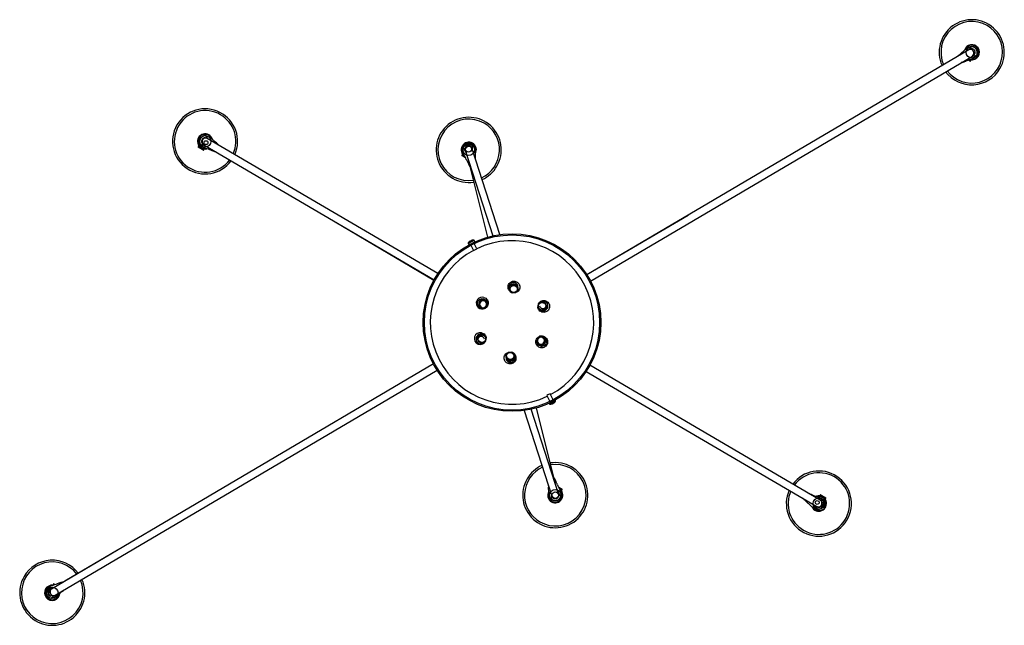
# Model space of a CAD drawing. Header units: millimetres. Extents: x 390 to 1052, y 53 to 784.
# Tile 8 of 8: x 651 to 818, y 682 to 784. Entities that reach past the tile are written whole.
import ezdxf

# ---------------------------------------------------------------- set-up
doc = ezdxf.new("R2010")
doc.units = ezdxf.units.MM

msp = doc.modelspace()

# ---------------------------------------------------------------- linework, layer by layer
at = {"color": 7, "linetype": 'Continuous', "lineweight": 25}
for p, q in [((811.79, 779.09), (747.3, 741.1)), ((811.29, 779.26), (811.75, 779.54)), ((811.98, 779.21), (811.79, 779.09)), ((813.08, 779.13), (813.06, 779.17)), ((747.9, 740.06), (812.4, 778.06)), ((809.88, 777.97), (810.02, 778.11)), ((810.67, 776.99), (810.52, 776.95)), ((812.04, 777.2), (811.74, 777.37)), ((811.87, 777.41), (812.09, 777.28)), ((812.07, 777.21), (812.1, 777.26)), ((812.76, 777.81), (812.3, 777.54)), ((812.4, 778.06), (812.59, 778.17)), ((682.04, 764.12), (682.01, 764.08)), ((683.17, 764.12), (683.11, 764.16)), ((722.11, 741.31), (683.17, 764.12)), ((683.34, 764.48), (683.81, 764.21)), ((681.66, 762.75), (681.63, 762.7)), ((682.55, 762.14), (681.63, 762.67)), ((681.68, 762.76), (682.6, 762.23)), ((682, 762.63), (681.97, 762.59)), ((682.31, 762.4), (682.33, 762.44)), ((682.79, 762.48), (682.33, 762.76)), ((682.5, 763.12), (682.57, 763.08)), ((682.57, 763.08), (721.49, 740.28)), ((682.58, 762.15), (682.61, 762.2)), ((684.62, 761.88), (684.42, 761.94)), ((685.07, 763.05), (685.17, 762.95)), ((726.45, 761.56), (726.32, 762.08)), ((726.76, 762.03), (726.77, 762)), ((726.77, 762), (731.4, 747.7)), ((727.09, 763.24), (727.04, 763.23)), ((727.91, 762.37), (727.9, 762.39)), ((732.59, 747.91), (727.91, 762.37)), ((728.26, 762.56), (728.39, 762.04)), ((726.19, 761.32), (726.16, 761.27)), ((726.78, 760.89), (726.16, 761.25)), ((726.21, 761.33), (726.71, 761.05)), ((726.53, 761.2), (726.5, 761.16)), ((728.45, 761.56), (728.41, 761.5)), ((727.48, 759.53), (727.37, 759.72)), ((727.51, 759.39), (727.48, 759.53)), ((727.48, 759.53), (727.48, 759.53)), ((727.51, 759.39), (730.5, 747.47)), ((703.56, 750.79), (721.46, 740.21)), ((764.37, 751.15), (747.28, 741.13)), ((727.43, 746.71), (727.43, 746.71)), ((727.59, 746.82), (727.6, 746.8)), ((727.73, 746.86), (727.72, 746.89)), ((727.9, 746.95), (727.9, 746.95)), ((728.37, 746.69), (728.24, 746.93)), ((727.25, 746.42), (727.37, 746.18)), ((727.37, 746.18), (727.63, 746.32)), ((727.6, 746.3), (727.6, 746.3)), ((727.7, 746.1), (728.14, 745.23)), ((728.1, 746.55), (728.37, 746.69)), ((728.13, 746.57), (728.13, 746.57)), ((728.14, 745.23), (728.68, 745.5)), ((728.68, 745.5), (728.23, 746.37)), ((734.03, 738.99), (734.05, 738.76)), ((734.2, 739.04), (734.3, 738.73)), ((734.35, 738.59), (734.37, 738.51)), ((735.51, 738.88), (735.39, 739.26)), ((735.52, 739.04), (735.49, 738.94)), ((735.67, 738.9), (735.65, 739.13)), ((730.06, 736.65), (729.77, 736.82)), ((730.09, 736.87), (729.88, 736.97)), ((729.16, 735.79), (729.45, 735.62)), ((729.19, 735.5), (729.4, 735.4)), ((739.48, 736.55), (739.29, 736.41)), ((739.6, 735.45), (739.61, 735.45)), ((740.12, 735.48), (740.41, 735.65)), ((740.22, 735.08), (740.41, 735.22)), ((729.15, 730.63), (728.86, 730.46)), ((729.06, 731.02), (728.87, 730.89)), ((729.58, 730.74), (729.51, 730.7)), ((740.09, 730.37), (739.83, 730.52)), ((740.12, 730.31), (739.83, 730.49)), ((740.01, 730.64), (739.87, 730.71)), ((729.8, 729.56), (729.99, 729.69)), ((739.19, 729.24), (739.4, 729.14)), ((739.22, 729.45), (739.51, 729.28)), ((733.61, 727.21), (733.63, 726.97)), ((733.76, 727.22), (733.89, 726.85)), ((733.76, 727.07), (733.79, 727.16)), ((734.67, 727.99), (734.74, 727.95)), ((734.93, 727.51), (734.91, 727.59)), ((735.08, 727.07), (734.98, 727.37)), ((735.24, 727.11), (735.22, 727.35)), ((721.38, 726.05), (656.88, 688.04)), ((786.71, 703.02), (747.78, 725.82)), ((657.49, 687.01), (721.98, 725.01)), ((747.16, 724.8), (786.11, 701.99)), ((740.71, 720.83), (740.54, 720.74)), ((740.54, 720.74), (741.04, 719.73)), ((741.07, 721.01), (740.71, 720.83)), ((741.58, 720), (741.07, 721.01)), ((741.72, 706.87), (738.77, 718.63)), ((740.91, 719.42), (740.97, 719.31)), ((741.47, 719.36), (741.48, 719.34)), ((741.52, 719.36), (741.51, 719.39)), ((741.64, 719.42), (741.64, 719.42)), ((741.97, 719.81), (741.91, 719.93)), ((736.69, 718.19), (741.37, 703.73)), ((742.51, 704.1), (737.88, 718.41)), ((741.72, 706.86), (741.75, 706.73)), ((741.75, 706.73), (741.75, 706.72)), ((741.75, 706.73), (741.86, 706.53)), ((742.52, 705.2), (743.11, 704.86)), ((740.97, 703.69), (740.84, 704.21)), ((741.37, 703.73), (741.38, 703.71)), ((742.52, 704.08), (742.51, 704.1)), ((743.06, 704.77), (742.6, 705.04)), ((742.75, 704.9), (742.77, 704.94)), ((742.78, 704.69), (742.91, 704.17)), ((743.09, 704.78), (743.12, 704.83)), ((786.36, 703.6), (786.82, 703.33)), ((786.7, 703.95), (786.67, 703.9)), ((787.59, 703.34), (786.68, 703.87)), ((786.73, 703.96), (787.64, 703.43)), ((786.97, 703.71), (786.94, 703.67)), ((787.28, 703.47), (787.3, 703.51)), ((742.14, 703.01), (742.19, 703.02)), ((783.84, 703.27), (783.76, 703.36)), ((785.8, 701.6), (785.34, 701.88)), ((785.85, 702.14), (785.89, 702.07)), ((785.86, 702.13), (785.99, 701.97)), ((785.88, 702.06), (785.89, 702.07)), ((786.11, 701.99), (786.17, 701.95)), ((786.78, 702.98), (786.71, 703.02)), ((787.11, 701.96), (787.14, 702.01)), ((787.62, 703.35), (787.65, 703.4)), ((668.02, 694.61), (659.09, 689.37)), ((656.34, 688.33), (656.8, 688.6)), ((657.21, 688.9), (657.18, 688.85)), ((657.3, 688.75), (657.19, 688.82)), ((657.24, 688.91), (657.42, 688.8)), ((658.75, 689.23), (658.97, 689.29)), ((658.97, 689.29), (659.09, 689.36)), ((658.97, 689.29), (658.97, 689.29)), ((659.09, 689.37), (659.09, 689.36)), ((656.02, 687.01), (656.05, 686.97)), ((656.88, 688.04), (656.68, 687.93)), ((656.71, 688.04), (656.71, 688.03)), ((656.85, 688.03), (656.71, 688.03)), ((656.74, 688.03), (656.8, 688)), ((657.3, 686.9), (657.49, 687.01)), ((657.82, 686.88), (657.35, 686.6))]:
    msp.add_line(p, q, dxfattribs=at)
at = {"color": 8, "linetype": 'Continuous', "lineweight": 25}
for p, q in [((812.28, 779.67), (811.63, 779)), ((811.77, 777.37), (812.07, 777.21)), ((812.1, 777.26), (811.85, 777.4)), ((812.24, 777.97), (813.13, 778.21)), ((683.46, 763.95), (682.82, 764.61)), ((681.63, 762.7), (682.58, 762.15)), ((682.61, 762.2), (681.66, 762.75)), ((681.96, 763.15), (682.86, 762.91)), ((726.35, 762.62), (726.87, 761.69)), ((727.97, 762.19), (727.99, 763.03)), ((726.16, 761.27), (726.77, 760.92)), ((726.73, 761.01), (726.19, 761.32)), ((727.25, 746.49), (728.19, 746.97)), ((727.25, 746.42), (728.24, 746.93)), ((735.52, 739.04), (735.5, 738.93)), ((729.53, 735.58), (729.32, 735.58)), ((739.75, 730.52), (739.96, 730.52)), ((733.75, 727.07), (733.78, 727.17)), ((741.3, 719.48), (740.97, 719.31)), ((741.34, 719.43), (741.03, 719.27)), ((741.97, 719.81), (741.3, 719.48)), ((741.96, 719.74), (741.34, 719.43)), ((743.12, 704.83), (742.54, 705.17)), ((741.26, 704.06), (741.24, 703.22)), ((742.88, 703.63), (742.36, 704.56)), ((742.58, 705.07), (743.09, 704.78)), ((786.67, 703.9), (787.62, 703.35)), ((787.65, 703.4), (786.7, 703.95)), ((785.47, 702.36), (786.33, 701.47)), ((787.19, 702.93), (786.59, 703.09)), ((657.18, 688.85), (657.33, 688.76)), ((657.4, 688.79), (657.21, 688.9)), ((657.29, 688.29), (655.97, 687.93)), ((656.83, 686.47), (657.19, 686.85))]:
    msp.add_line(p, q, dxfattribs=at)
at = {"color": 8, "linetype": 'Continuous', "lineweight": 25, "flags": 128}
for points in [[(812.4, 778.06), (812.55, 778.19), (812.64, 778.37), (812.67, 778.57), (812.63, 778.77), (812.52, 778.95), (812.36, 779.08), (812.17, 779.16), (811.97, 779.16), (811.79, 779.09), (811.79, 779.09)], [(734.32, 738.69), (734.28, 738.74), (734.17, 738.92)], [(729.9, 736.81), (730, 736.7), (730.02, 736.68)], [(739.38, 729.29), (739.28, 729.4), (739.26, 729.42)], [(734.96, 727.41), (735, 727.37), (735.11, 727.18)]]:
    msp.add_lwpolyline(points, dxfattribs=at)
at = {"color": 7, "linetype": 'Continuous', "lineweight": 25, "flags": 128}
for points in [[(735.3, 739.46), (735.08, 739.55), (734.84, 739.57), (734.6, 739.53), (734.39, 739.43), (734.21, 739.27), (734.1, 739.07), (734.05, 738.85), (734.08, 738.63), (734.17, 738.43), (734.33, 738.26), (734.53, 738.14), (734.76, 738.09), (735.01, 738.1), (735.23, 738.17), (735.43, 738.3), (735.57, 738.48), (735.66, 738.69), (735.67, 738.92), (735.61, 739.13), (735.48, 739.32), (735.3, 739.46)], [(734.54, 738.25), (734.39, 738.34), (734.25, 738.51), (734.17, 738.71), (734.17, 738.92), (734.24, 739.12), (734.38, 739.29), (734.57, 739.41), (734.8, 739.47), (735.03, 739.46), (735.24, 739.38), (735.24, 739.38)], [(729.42, 736.83), (729.23, 736.68), (729.09, 736.49), (729.01, 736.26), (728.99, 736.02), (729.04, 735.79), (729.16, 735.59), (729.32, 735.44), (729.53, 735.36), (729.75, 735.34), (729.97, 735.39), (730.18, 735.5), (730.34, 735.68), (730.45, 735.89), (730.5, 736.13), (730.49, 736.36), (730.4, 736.58), (730.26, 736.75), (730.07, 736.88), (729.86, 736.93), (729.63, 736.91), (729.42, 736.83)], [(729.46, 736.73), (729.67, 736.81), (729.88, 736.82), (730.08, 736.75), (730.25, 736.61), (730.36, 736.42), (730.4, 736.2), (730.37, 735.98), (730.28, 735.77), (730.13, 735.6), (729.93, 735.49), (729.72, 735.44), (729.51, 735.48), (729.32, 735.58), (729.18, 735.74), (729.11, 735.95), (729.1, 736.18), (729.16, 736.4), (729.29, 736.59), (729.46, 736.73)], [(730.26, 735.84), (730.33, 736.04), (730.34, 736.24), (730.27, 736.44), (730.14, 736.6), (729.97, 736.7), (729.77, 736.73), (729.56, 736.7), (729.38, 736.59), (729.25, 736.43), (729.18, 736.24), (729.17, 736.03), (729.24, 735.84), (729.37, 735.68), (729.54, 735.58), (729.75, 735.54), (729.95, 735.58), (730.13, 735.68), (730.26, 735.84)], [(740.52, 735.69), (740.49, 735.92), (740.39, 736.14), (740.23, 736.33), (740.03, 736.46), (739.81, 736.53), (739.58, 736.53), (739.37, 736.46), (739.19, 736.33), (739.06, 736.14), (738.99, 735.93), (738.99, 735.69), (739.06, 735.46), (739.19, 735.26), (739.37, 735.1), (739.58, 734.99), (739.81, 734.96), (740.03, 734.99), (740.23, 735.09), (740.39, 735.25), (740.49, 735.46), (740.52, 735.69)], [(740.42, 735.69), (740.38, 735.48), (740.28, 735.29), (740.12, 735.15), (739.92, 735.08), (739.7, 735.07), (739.49, 735.15), (739.3, 735.28), (739.17, 735.47), (739.1, 735.69), (739.1, 735.91), (739.17, 736.12), (739.3, 736.28), (739.49, 736.39), (739.7, 736.43), (739.91, 736.39), (740.11, 736.29), (740.28, 736.12), (740.38, 735.92), (740.42, 735.69)], [(728.76, 730.42), (728.79, 730.18), (728.89, 729.96), (729.05, 729.78), (729.25, 729.65), (729.47, 729.58), (729.7, 729.58), (729.91, 729.64), (730.09, 729.78), (730.22, 729.96), (730.28, 730.18), (730.28, 730.41), (730.22, 730.64), (730.09, 730.85), (729.91, 731.01), (729.69, 731.11), (729.47, 731.15), (729.24, 731.11), (729.05, 731.01), (728.89, 730.85), (728.79, 730.65), (728.76, 730.42)], [(728.86, 730.41), (728.9, 730.63), (729, 730.82), (729.16, 730.95), (729.36, 731.03), (729.58, 731.03), (729.79, 730.96), (729.97, 730.82), (730.11, 730.63), (730.18, 730.42), (730.18, 730.19), (730.11, 729.99), (729.97, 729.82), (729.79, 729.71), (729.58, 729.67), (729.36, 729.71), (729.16, 729.82), (729, 729.98), (728.9, 730.19), (728.86, 730.41)], [(739.86, 729.28), (740.05, 729.42), (740.19, 729.62), (740.27, 729.85), (740.29, 730.08), (740.23, 730.31), (740.12, 730.51), (739.96, 730.66), (739.75, 730.75), (739.53, 730.77), (739.3, 730.72), (739.1, 730.6), (738.94, 730.43), (738.82, 730.21), (738.77, 729.98), (738.79, 729.74), (738.88, 729.53), (739.02, 729.35), (739.2, 729.23), (739.42, 729.17), (739.65, 729.19), (739.86, 729.28)], [(739.82, 729.37), (739.61, 729.29), (739.39, 729.29), (739.19, 729.36), (739.03, 729.49), (738.92, 729.68), (738.88, 729.9), (738.9, 730.13), (739, 730.34), (739.15, 730.51), (739.35, 730.62), (739.56, 730.66), (739.77, 730.63), (739.95, 730.52), (740.09, 730.36), (740.17, 730.15), (740.18, 729.93), (740.12, 729.71), (739.99, 729.51), (739.82, 729.37)], [(739.02, 730.26), (738.94, 730.07), (738.94, 729.86), (739.01, 729.67), (739.14, 729.51), (739.31, 729.41), (739.51, 729.37), (739.71, 729.41), (739.89, 729.51), (740.03, 729.67), (740.1, 729.87), (740.1, 730.07), (740.04, 730.27), (739.91, 730.43), (739.73, 730.53), (739.53, 730.56), (739.33, 730.53), (739.15, 730.42), (739.02, 730.26)], [(733.98, 726.64), (734.2, 726.55), (734.44, 726.53), (734.68, 726.57), (734.89, 726.68), (735.06, 726.84), (735.18, 727.03), (735.23, 727.25), (735.2, 727.47), (735.11, 727.68), (734.95, 727.84), (734.75, 727.96), (734.51, 728.02), (734.27, 728.01), (734.04, 727.93), (733.85, 727.8), (733.7, 727.62), (733.62, 727.41), (733.61, 727.19), (733.67, 726.97), (733.8, 726.79), (733.98, 726.64)], [(734.74, 727.85), (734.89, 727.76), (735.03, 727.6), (735.11, 727.4), (735.11, 727.18), (735.03, 726.98), (734.89, 726.81), (734.7, 726.69), (734.48, 726.64), (734.25, 726.65), (734.04, 726.73), (734.04, 726.73)], [(656.65, 688.02), (656.53, 687.94), (656.38, 687.76)]]:
    msp.add_lwpolyline(points, dxfattribs=at)
at = {"color": 7, "linetype": 'Continuous'}
for centre, radius in [((812.29, 778.69), 0.97), ((682.8, 763.64), 0.97), ((682.96, 763.42), 0.327), ((727.33, 762.21), 0.97), ((727.28, 762.36), 0.544), ((741.95, 703.89), 0.97), ((741.95, 703.89), 0.544), ((786.47, 702.47), 0.97), ((786.19, 702.66), 0.327), ((656.99, 687.41), 0.97)]:
    msp.add_circle(centre, radius, dxfattribs=at)
at = {"color": 7, "linetype": 'Continuous', "lineweight": 25}
for centre, radius in [((734.64, 733.05), 15), ((734.64, 733.05), 14.8), ((734.94, 738.7), 0.598), ((734.33, 727.41), 0.598)]:
    msp.add_circle(centre, radius, dxfattribs=at)
for centre, radius, start, end in [((812.29, 778.69), 5.5, 330, 204.2439), ((812.29, 778.69), 5.2, 60, 203.881), ((812.29, 778.69), 5.2, 217.1327, 60), ((812.29, 778.69), 1.29, 330, 163.2635), ((812.29, 778.69), 0.6, 300.408, 120.408), ((812.18, 778.65), 1.02, 30.9378, 84.5169), ((812.2, 778.62), 1.02, 336.2992, 29.8783), ((812.29, 778.69), 1.29, 256.8515, 330), ((812.05, 777.22), 0.02, 240, 330), ((812.08, 777.27), 0.02, 330, 60), ((812.29, 778.69), 5.5, 216.7698, 330), ((682.8, 763.64), 5.5, 335.9041, 323.3782), ((682.8, 763.64), 5.2, 60, 323.0153), ((682.8, 763.64), 5.2, 336.267, 60), ((727.33, 762.21), 5.5, 330, 278.7062), ((727.33, 762.21), 5.2, 60, 278.3953), ((727.33, 762.21), 5.2, 294.5606, 60), ((682.8, 763.64), 1.29, 16.588, 283.5718), ((682.9, 763.56), 1.02, 149.9472, 203.5263), ((682.91, 763.59), 1.02, 95.3085, 148.8876), ((682.8, 763.64), 0.6, 59.6411, 239.6411), ((727.33, 762.21), 1.29, 330, 240), ((681.64, 762.69), 0.02, 150, 240), ((681.67, 762.74), 0.02, 60, 150), ((682.56, 762.16), 0.02, 240, 330), ((682.59, 762.21), 0.02, 330, 60), ((727.3, 762.24), 1.02, 104.6083, 158.1874), ((727.28, 762.36), 0.6, 14.0785, 194.0785), ((727.28, 762.36), 0.6, 194.0785, 205.2634), ((727.33, 762.21), 0.7, 63.4755, 152.3382), ((727.33, 762.21), 0.6, 17.9348, 197.9348), ((727.33, 762.25), 1.02, 49.9696, 103.5487), ((727.28, 762.36), 0.6, 10.5504, 14.0785), ((726.17, 761.26), 0.02, 150, 240), ((726.2, 761.31), 0.02, 60, 150), ((727.33, 762.21), 5.5, 294.1977, 330), ((728.1, 745.97), 1, 132.1748, 148.5687), ((728.1, 745.96), 1, 121.0317, 132.0107), ((728.19, 745.8), 1.15, 113.3625, 120.3223), ((728.1, 745.96), 1, 101.6741, 112.6531), ((728.1, 745.97), 1, 85.1161, 101.51), ((728.18, 746.89), 0.072, 26.8424, 85.1161), ((727.31, 746.45), 0.072, 148.5687, 206.8424), ((734.85, 739.01), 0.814, 57.9867, 181.0258), ((734.95, 738.84), 0.615, 345.9374, 61.5033), ((734.93, 739.07), 0.722, 5.4744, 61.2081), ((729.61, 736.34), 0.999, 73.6807, 278.7159), ((729.58, 736.21), 0.814, 117.9867, 241.0258), ((729.58, 736.31), 0.722, 65.4744, 121.2081), ((739.85, 736), 0.595, 194.8457, 297.8709), ((739.9, 735.85), 0.814, 357.9867, 121.0258), ((739.84, 735.95), 0.554, 301.0703, 353.4331), ((739.99, 735.81), 0.722, 305.4744, 1.2081), ((729.28, 730.35), 0.996, 78.3821, 334.6252), ((729.29, 730.3), 0.722, 125.4744, 181.2081), ((729.38, 730.25), 0.814, 177.9867, 301.0258), ((729.44, 730.15), 0.554, 121.0703, 173.4331), ((729.43, 730.1), 0.595, 14.8457, 117.8709), ((739.69, 729.89), 0.814, 297.9867, 61.0258), ((739.7, 729.79), 0.722, 245.4744, 301.2081), ((734.35, 727.04), 0.722, 185.4744, 241.2081), ((734.33, 727.27), 0.615, 165.9374, 241.5033), ((734.43, 727.1), 0.814, 237.9867, 1.0258), ((741.03, 719.34), 0.072, 206.8424, 265.1161), ((741.11, 720.26), 1, 265.1161, 284.3394), ((741.14, 720.15), 0.885, 284.3438, 292.3983), ((741, 720.28), 1.03, 293.1556, 300.5292), ((741.45, 719.47), 0.134, 253.7042, 282.8675), ((741.17, 720.2), 0.907, 289.3745, 292.4134), ((741.42, 719.47), 0.153, 309.8416, 328.0722), ((741.56, 719.56), 0.17, 258.2371, 283.128), ((741.12, 720.18), 0.916, 301.2968, 312.7478), ((741.18, 720.17), 0.884, 301.2821, 313.0141), ((741.11, 720.26), 1, 309.3454, 328.5687), ((741.71, 719.63), 0.127, 286.3125, 307.3723), ((741.9, 719.78), 0.072, 328.5687, 26.8424), ((741.95, 703.89), 5.5, 150, 98.8136), ((741.95, 703.89), 5.2, 114.5606, 240), ((741.95, 703.89), 5.5, 114.1977, 150), ((741.95, 703.89), 5.2, 240, 98.5089), ((786.47, 702.47), 5.5, 155.5565, 143.3782), ((786.47, 702.47), 5.2, 240, 143.0153), ((741.95, 703.89), 1.29, 150, 60), ((741.95, 703.89), 0.6, 197.9348, 17.9348), ((741.93, 704.01), 1.02, 284.6083, 338.1874), ((743.07, 704.79), 0.02, 240, 330), ((743.1, 704.84), 0.02, 330, 60), ((786.47, 702.47), 5.2, 155.9122, 240), ((786.47, 702.47), 1.29, 204.3349, 107.7556), ((786.69, 703.89), 0.02, 150, 240), ((786.72, 703.94), 0.02, 60, 150), ((741.9, 704), 1.02, 229.9696, 283.5487), ((786.35, 702.45), 0.6, 219.4447, 239.4174), ((786.35, 702.45), 0.6, 239.4174, 285.2773), ((786.47, 702.47), 0.6, 239.6411, 59.6411), ((786.24, 702.49), 1.02, 275.3085, 328.8876), ((786.25, 702.52), 1.02, 329.9472, 23.5263), ((787.6, 703.36), 0.02, 240, 330), ((787.63, 703.41), 0.02, 330, 60), ((656.99, 687.41), 5.2, 37.2855, 240), ((656.99, 687.41), 5.5, 36.9087, 150), ((656.99, 687.41), 5.5, 150, 24.2439), ((656.99, 687.41), 5.2, 240, 23.881), ((656.99, 687.41), 1.29, 85.8574, 150), ((657.2, 688.84), 0.02, 150, 240), ((657.23, 688.89), 0.02, 60, 150), ((656.99, 687.41), 1.29, 150, 354.1387), ((656.91, 687.52), 1.02, 156.2992, 209.8783), ((656.93, 687.49), 1.02, 210.9378, 264.5169), ((656.81, 687.45), 0.6, 120.408, 267.1318), ((656.99, 687.41), 0.7, 150, 218.0465), ((656.99, 687.41), 0.6, 120.5069, 250.1539), ((656.81, 687.45), 0.6, 100.4353, 120.408)]:
    msp.add_arc(centre, radius, start, end, dxfattribs=at)
at = {"color": 8, "linetype": 'Continuous', "lineweight": 25}
for centre, radius, start, end in [((812.29, 778.69), 1.19, 330, 155.2876), ((810.09, 777.95), 0.168, 75.4578, 114.2453), ((810.57, 777.13), 0.162, 306.1275, 342.3686), ((812.29, 778.69), 1.19, 266.1997, 330), ((682.8, 763.64), 1.19, 27.4399, 273.0297), ((682.88, 763.59), 0.6, 60.568, 238.7143), ((727.33, 762.21), 1.19, 334.9179, 230.1681), ((684.52, 762.07), 0.172, 192.7521, 233.0012), ((685.01, 762.9), 0.158, 64.8238, 99.2705), ((727.34, 762.18), 0.6, 18.1404, 197.7293), ((727.52, 760), 0.315, 126.6174, 177.5845), ((734.64, 733.05), 13.81, 298.0875, 115.5973), ((734.64, 733.05), 13.81, 118.0875, 295.5973), ((740.05, 735.93), 0.685, 216.8861, 288.031), ((729.23, 730.18), 0.685, 36.8861, 108.031), ((741.71, 706.25), 0.315, 306.608, 357.5827), ((741.95, 703.89), 1.19, 162.0834, 47.5368), ((741.94, 703.92), 0.6, 198.1131, 17.7565), ((786.47, 702.47), 1.19, 214.9919, 99.1624), ((784.15, 703.27), 0.24, 250.8752, 300.529), ((786.4, 702.51), 0.6, 240.568, 58.7143), ((656.99, 687.41), 1.19, 100.3739, 150), ((658.63, 688.94), 0.284, 134.7887, 186.3165), ((656.99, 687.41), 1.19, 150, 348.0494), ((657.21, 687.54), 0.6, 122.826, 298.1877)]:
    msp.add_arc(centre, radius, start, end, dxfattribs=at)
at = {"color": 7, "linetype": 'Continuous', "lineweight": 25}
for centre, major_axis, start_param, end_param in [((810.19, 777.59), (1.56, 1.6), 1.155879, 1.458977), ((810.31, 777.39), (2.16, 0.58), 4.824208, 5.127306), ((684.9, 762.53), (-1.56, 1.61), 4.824208, 5.127306), ((684.78, 762.33), (2.16, -0.59), 4.297472, 4.60057), ((727.75, 760.03), (-1.1, 1.95), 1.155879, 1.458977), ((727.98, 760.09), (0.05, 2.24), 4.995767, 5.127306), ((741.25, 706.16), (0.05, 2.24), 1.854303, 1.985714), ((741.48, 706.22), (-1.1, 1.95), 4.297472, 4.60057), ((784.36, 703.75), (2.16, -0.59), 1.155879, 1.401033), ((784.24, 703.55), (-1.56, 1.61), 1.682616, 1.985714), ((658.8, 688.75), (2.16, 0.58), 1.682616, 1.985714), ((658.92, 688.54), (1.56, 1.6), 4.297472, 4.459624)]:
    msp.add_ellipse(centre, major_axis=major_axis, ratio=0.214475, start_param=start_param, end_param=end_param, dxfattribs=at)
for points, knots in [([(810.5, 778.55), (810.74, 778.75), (811.02, 778.98), (811.25, 779.23), (811.29, 779.26)], [0, 0, 0, 0, 0.847296, 1, 1, 1, 1]), ([(811.75, 779.54), (811.85, 779.59), (812.02, 779.67), (812.21, 779.67), (812.28, 779.67)], [0, 0, 0, 0, 0.606416, 1, 1, 1, 1]), ([(812.3, 777.54), (812.16, 777.5), (811.87, 777.42), (811.54, 777.29), (811.34, 777.22), (811.29, 777.2)], [0, 0, 0, 0, 0.4268089, 0.8599874, 1, 1, 1, 1]), ([(813.13, 778.21), (813.1, 778.14), (813, 777.98), (812.85, 777.87), (812.76, 777.81)], [0, 0, 0, 0, 0.428917, 1, 1, 1, 1]), ([(682.82, 764.61), (682.9, 764.61), (683.08, 764.61), (683.25, 764.53), (683.34, 764.48)], [0, 0, 0, 0, 0.428917, 1, 1, 1, 1]), ([(683.81, 764.21), (683.91, 764.1), (684.12, 763.89), (684.39, 763.66), (684.55, 763.52), (684.59, 763.49)], [0, 0, 0, 0, 0.426809, 0.859987, 1, 1, 1, 1]), ([(682.33, 762.76), (682.23, 762.82), (682.08, 762.93), (681.99, 763.09), (681.96, 763.15)], [0, 0, 0, 0, 0.606416, 1, 1, 1, 1]), ([(683.8, 762.14), (683.51, 762.25), (683.17, 762.39), (682.84, 762.47), (682.79, 762.48)], [0, 0, 0, 0, 0.847296, 1, 1, 1, 1]), ([(726.32, 762.08), (726.31, 762.19), (726.28, 762.37), (726.33, 762.55), (726.35, 762.62)], [0, 0, 0, 0, 0.606416, 1, 1, 1, 1]), ([(727.99, 763.03), (728.04, 762.97), (728.17, 762.84), (728.23, 762.66), (728.26, 762.56)], [0, 0, 0, 0, 0.4289173, 1, 1, 1, 1]), ([(728.39, 762.04), (728.39, 761.9), (728.39, 761.6), (728.42, 761.24), (728.43, 761.03), (728.44, 760.98)], [0, 0, 0, 0, 0.426809, 0.859987, 1, 1, 1, 1]), ([(726.92, 760.6), (726.8, 760.88), (726.65, 761.22), (726.48, 761.51), (726.45, 761.56)], [0, 0, 0, 0, 0.847296, 1, 1, 1, 1]), ([(727.37, 759.72), (727.37, 759.72), (727.35, 759.75), (727.3, 759.84), (727.25, 759.94), (727.21, 760.01)], [0, 0, 0, 0, 0.012529, 0.231128, 1, 1, 1, 1]), ([(727.48, 759.53), (727.48, 759.53), (727.49, 759.54), (727.54, 759.56), (727.56, 759.57)], [0, 0, 0, 0, 0.569073, 1, 1, 1, 1]), ([(727.73, 746.04), (727.72, 746.04), (727.67, 746.02), (727.63, 746.02), (727.63, 746.03), (727.63, 746.03)], [0, 0, 0, 0, 0.2341362, 0.7129427, 1, 1, 1, 1]), ([(728.22, 746.37), (728.25, 746.38), (728.3, 746.4), (728.34, 746.4), (728.34, 746.38), (728.31, 746.34), (728.28, 746.32), (728.27, 746.31)], [0, 0, 0, 0, 0.228347, 0.456646, 0.686172, 0.917337, 1, 1, 1, 1]), ([(734.18, 738.45), (734.16, 738.46), (734.07, 738.56), (733.99, 738.8), (733.95, 739.14), (734.05, 739.49), (734.26, 739.78), (734.57, 739.98), (734.86, 740.05), (735.03, 740.04), (735.09, 740.04)], [0, 0, 0, 0, 0.025739, 0.168549, 0.320033, 0.477471, 0.634749, 0.784981, 0.924831, 1, 1, 1, 1]), ([(734.32, 738.72), (734.3, 738.73), (734.23, 738.78), (734.2, 738.86), (734.18, 738.9)], [0, 0, 0, 0, 0.36183, 1, 1, 1, 1]), ([(735.09, 740.04), (735.2, 740.01), (735.41, 739.97), (735.67, 739.77), (735.87, 739.51), (735.98, 739.19), (735.97, 738.84), (735.84, 738.5), (735.59, 738.23), (735.27, 738.07), (734.94, 738.03), (734.68, 738.07), (734.57, 738.14), (734.54, 738.15)], [0, 0, 0, 0, 0.090277, 0.180437, 0.273724, 0.373225, 0.478403, 0.586118, 0.691654, 0.791285, 0.884455, 0.973601, 1, 1, 1, 1]), ([(729.9, 737.29), (730.01, 737.25), (730.23, 737.16), (730.48, 736.88), (730.62, 736.55), (730.63, 736.19), (730.52, 735.86), (730.36, 735.63), (730.22, 735.55), (730.18, 735.52)], [0, 0, 0, 0, 0.165505, 0.331028, 0.494919, 0.650645, 0.796141, 0.934338, 1, 1, 1, 1]), ([(729.9, 736.81), (729.93, 736.78), (729.97, 736.74), (730, 736.69), (730, 736.69)], [0, 0, 0, 0, 0.8703972, 1, 1, 1, 1]), ([(740.29, 736.72), (740.39, 736.67), (740.59, 736.59), (740.82, 736.35), (740.97, 736.05), (741.01, 735.73), (740.95, 735.42), (740.79, 735.13), (740.54, 734.9), (740.21, 734.76), (739.84, 734.75), (739.5, 734.87), (739.22, 735.09), (739.06, 735.38), (738.99, 735.6), (739, 735.71), (739, 735.72)], [0, 0, 0, 0, 0.074503, 0.149142, 0.220799, 0.290887, 0.362626, 0.438444, 0.519283, 0.604077, 0.689768, 0.772599, 0.85028, 0.923222, 0.993838, 1, 1, 1, 1]), ([(739.1, 736.18), (739.11, 736.22), (739.17, 736.37), (739.37, 736.56), (739.67, 736.73), (740, 736.78), (740.2, 736.74), (740.29, 736.72)], [0, 0, 0, 0, 0.086402, 0.320108, 0.567024, 0.820899, 1, 1, 1, 1]), ([(729.52, 735.59), (729.51, 735.59), (729.45, 735.57), (729.39, 735.57), (729.34, 735.58)], [0, 0, 0, 0, 0.157965, 1, 1, 1, 1]), ([(740.26, 735.28), (740.22, 735.27), (740.12, 735.24), (739.93, 735.25), (739.73, 735.33), (739.6, 735.42), (739.56, 735.48), (739.55, 735.49)], [0, 0, 0, 0, 0.188369, 0.439695, 0.708329, 0.979736, 1, 1, 1, 1]), ([(729.02, 730.82), (729.06, 730.84), (729.16, 730.87), (729.35, 730.85), (729.54, 730.77), (729.68, 730.69), (729.72, 730.62), (729.73, 730.62)], [0, 0, 0, 0, 0.188369, 0.439695, 0.708329, 0.979736, 1, 1, 1, 1]), ([(729.48, 731.32), (729.58, 731.29), (729.8, 731.23), (730.06, 731.01), (730.22, 730.72), (730.29, 730.5), (730.28, 730.39), (730.28, 730.38)], [0, 0, 0, 0, 0.252176, 0.504813, 0.746909, 0.981558, 1, 1, 1, 1]), ([(740.07, 730.68), (740.17, 730.63), (740.38, 730.51), (740.59, 730.2), (740.68, 729.85), (740.64, 729.5), (740.5, 729.19), (740.27, 728.96), (739.99, 728.81), (739.67, 728.75), (739.34, 728.8), (739.03, 728.97), (738.79, 729.24), (738.66, 729.58), (738.66, 729.94), (738.77, 730.26), (738.93, 730.48), (739.06, 730.56), (739.1, 730.58)], [0, 0, 0, 0, 0.0707095, 0.1414517, 0.2108248, 0.2760763, 0.3368425, 0.3950137, 0.4533396, 0.5142236, 0.5790769, 0.6478321, 0.7186694, 0.788549, 0.8548012, 0.9167075, 0.9756378, 1, 1, 1, 1]), ([(739.52, 730.76), (739.53, 730.76), (739.65, 730.79), (739.84, 730.77), (740.01, 730.71), (740.07, 730.68)], [0, 0, 0, 0, 0.0567044, 0.6415394, 1, 1, 1, 1]), ([(739.76, 730.52), (739.77, 730.52), (739.82, 730.54), (739.88, 730.53), (739.94, 730.52)], [0, 0, 0, 0, 0.157965, 1, 1, 1, 1]), ([(739.38, 729.3), (739.34, 729.33), (739.3, 729.36), (739.28, 729.41), (739.28, 729.42)], [0, 0, 0, 0, 0.870397, 1, 1, 1, 1]), ([(735.11, 727.64), (735.13, 727.62), (735.22, 727.51), (735.3, 727.26), (735.32, 726.92), (735.21, 726.57), (734.98, 726.29), (734.67, 726.11), (734.33, 726.04), (734.01, 726.09), (733.72, 726.23), (733.49, 726.46), (733.34, 726.75), (733.29, 727.1), (733.36, 727.45), (733.56, 727.76), (733.85, 727.97), (734.18, 728.07), (734.47, 728.06), (734.62, 728.01), (734.67, 727.99)], [0, 0, 0, 0, 0.014928, 0.074132, 0.136873, 0.201802, 0.266278, 0.327558, 0.384562, 0.438475, 0.491722, 0.546691, 0.60502, 0.667124, 0.731837, 0.796606, 0.858682, 0.916742, 0.971512, 1, 1, 1, 1]), ([(734.96, 727.39), (734.98, 727.37), (735.04, 727.32), (735.08, 727.25), (735.1, 727.2)], [0, 0, 0, 0, 0.36183, 1, 1, 1, 1]), ([(741.55, 720.07), (741.57, 720.07), (741.62, 720.08), (741.65, 720.08), (741.66, 720.06), (741.63, 720.03), (741.58, 720.01), (741.57, 720)], [0, 0, 0, 0, 0.161588, 0.391717, 0.623051, 0.853524, 1, 1, 1, 1]), ([(741.57, 720), (741.54, 719.98), (741.48, 719.94), (741.36, 719.88), (741.24, 719.82), (741.13, 719.76), (741.03, 719.73), (740.97, 719.71), (740.93, 719.71), (740.95, 719.74), (740.97, 719.77), (741.01, 719.79), (741.01, 719.79)], [0, 0, 0, 0, 0.108596, 0.217201, 0.325637, 0.434014, 0.542473, 0.651209, 0.760515, 0.870647, 0.981491, 1, 1, 1, 1]), ([(740.84, 704.21), (740.84, 704.36), (740.84, 704.65), (740.81, 705.01), (740.8, 705.22), (740.8, 705.27)], [0, 0, 0, 0, 0.426809, 0.859987, 1, 1, 1, 1]), ([(741.75, 706.72), (741.75, 706.72), (741.74, 706.71), (741.69, 706.69), (741.67, 706.68)], [0, 0, 0, 0, 0.568762, 1, 1, 1, 1]), ([(741.86, 706.53), (741.86, 706.53), (741.88, 706.5), (741.93, 706.41), (741.98, 706.31), (742.02, 706.24)], [0, 0, 0, 0, 0.012529, 0.231128, 1, 1, 1, 1]), ([(742.31, 705.65), (742.43, 705.37), (742.58, 705.03), (742.75, 704.74), (742.78, 704.69)], [0, 0, 0, 0, 0.847296, 1, 1, 1, 1]), ([(741.24, 703.22), (741.19, 703.28), (741.06, 703.41), (741, 703.59), (740.97, 703.69)], [0, 0, 0, 0, 0.4289173, 1, 1, 1, 1]), ([(742.91, 704.17), (742.93, 704.06), (742.96, 703.88), (742.9, 703.7), (742.88, 703.63)], [0, 0, 0, 0, 0.606416, 1, 1, 1, 1]), ([(785.35, 703.94), (785.64, 703.83), (785.98, 703.7), (786.31, 703.61), (786.36, 703.6)], [0, 0, 0, 0, 0.847296, 1, 1, 1, 1]), ([(784.08, 703.04), (784.03, 703.09), (783.96, 703.16), (783.88, 703.24), (783.85, 703.27), (783.85, 703.27), (783.84, 703.27)], [0, 0, 0, 0, 0.6273991, 0.9127007, 0.9874719, 1, 1, 1, 1]), ([(785.34, 701.88), (785.24, 701.98), (785.03, 702.19), (784.75, 702.43), (784.6, 702.56), (784.56, 702.6)], [0, 0, 0, 0, 0.426809, 0.859987, 1, 1, 1, 1]), ([(786.82, 703.33), (786.91, 703.26), (787.07, 703.15), (787.16, 702.99), (787.19, 702.93)], [0, 0, 0, 0, 0.606416, 1, 1, 1, 1]), ([(786.33, 701.47), (786.25, 701.47), (786.07, 701.47), (785.9, 701.56), (785.8, 701.6)], [0, 0, 0, 0, 0.428917, 1, 1, 1, 1]), ([(656.8, 688.6), (656.95, 688.64), (657.23, 688.72), (657.57, 688.85), (657.77, 688.92), (657.81, 688.94)], [0, 0, 0, 0, 0.426809, 0.859987, 1, 1, 1, 1]), ([(658.43, 689.14), (658.5, 689.16), (658.6, 689.19), (658.7, 689.22), (658.74, 689.23), (658.75, 689.23), (658.75, 689.23)], [0, 0, 0, 0, 0.627399, 0.912701, 0.987472, 1, 1, 1, 1]), ([(655.97, 687.93), (656.01, 688), (656.1, 688.16), (656.25, 688.27), (656.34, 688.33)], [0, 0, 0, 0, 0.428917, 1, 1, 1, 1]), ([(658.6, 687.59), (658.37, 687.39), (658.09, 687.16), (657.85, 686.91), (657.82, 686.88)], [0, 0, 0, 0, 0.847296, 1, 1, 1, 1]), ([(657.35, 686.6), (657.25, 686.55), (657.08, 686.47), (656.9, 686.47), (656.83, 686.47)], [0, 0, 0, 0, 0.606416, 1, 1, 1, 1])]:
    msp.add_open_spline(points, degree=3, knots=knots, dxfattribs=at)
at = {"color": 8, "linetype": 'Continuous', "lineweight": 25}
for points, knots in [([(727.48, 759.53), (727.48, 759.53), (727.49, 759.53), (727.55, 759.54), (727.56, 759.55)], [0, 0, 0, 0, 0.674202, 1, 1, 1, 1]), ([(727.52, 759.39), (727.54, 759.39), (727.55, 759.4), (727.6, 759.41), (727.61, 759.41)], [0, 0, 0, 0, 0.761812, 1, 1, 1, 1]), ([(741.71, 706.86), (741.69, 706.86), (741.68, 706.85), (741.63, 706.84), (741.62, 706.84)], [0, 0, 0, 0, 0.761358, 1, 1, 1, 1]), ([(741.75, 706.73), (741.75, 706.72), (741.74, 706.72), (741.69, 706.71), (741.67, 706.7)], [0, 0, 0, 0, 0.673875, 1, 1, 1, 1])]:
    msp.add_open_spline(points, degree=3, knots=knots, dxfattribs=at)

doc.saveas('drawing.dxf')
